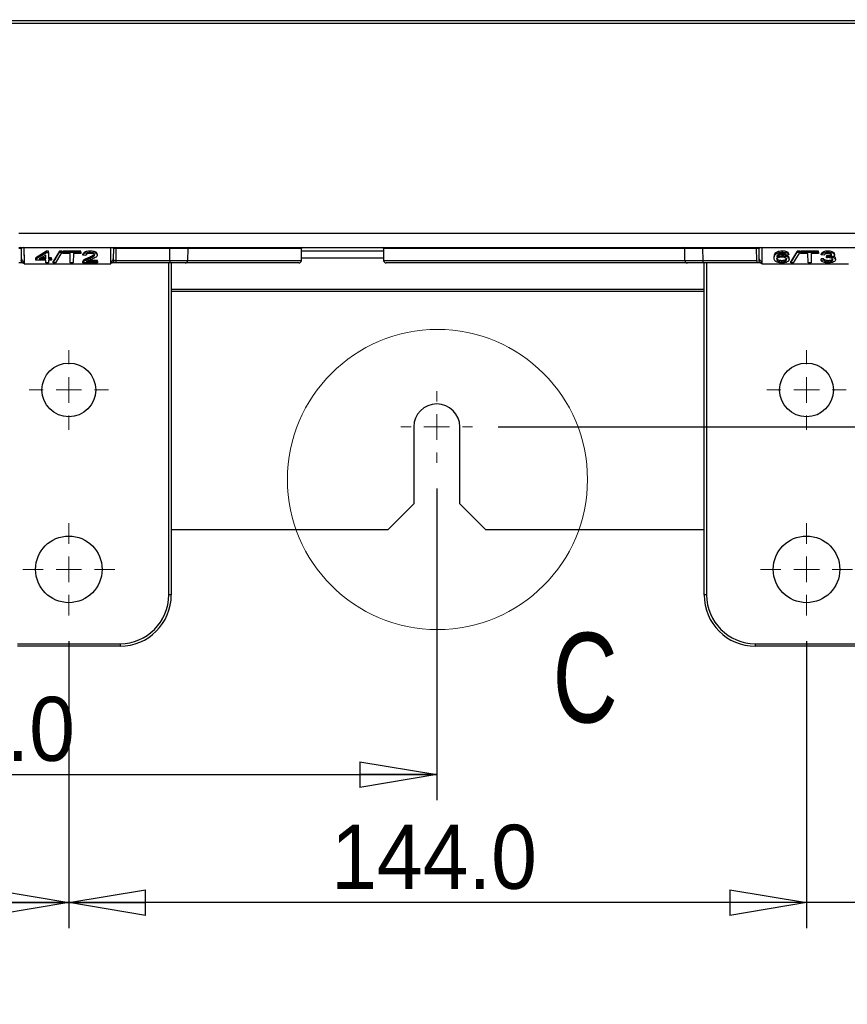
# Paper-space layout 'Sheet1' of a CAD drawing. Header units: millimetres. Extents: x 0 to 420, y 0 to 297.
# Tile 38 of 130: x 90 to 123, y 122 to 160. Entities that reach past the tile are written whole.
import ezdxf

# ---------------------------------------------------------------- set-up
doc = ezdxf.new("R2010")
doc.units = ezdxf.units.MM
doc.layers.add('SLD-0', color=179, linetype='Continuous')
doc.styles.add('SLDTEXTSTYLE1', font='TXT', dxfattribs={"width": 0.75})
doc.styles.add('SLDTEXTSTYLE3', font='TXT', dxfattribs={"width": 0.96})
doc.dimstyles.new('SLDDIMSTYLE0', dxfattribs={"dimtxt": 2.5, "dimasz": 3.302, "dimexe": 0, "dimexo": 0.0625, "dimtad": 1, "dimdec": 1, "dimlfac": 5, "dimrnd": 1e-09, "dimzin": 12, "dimdsep": 46, "dimtxsty": 'SLDTEXTSTYLE1', "dimblk1": 'NONE', "dimblk2": 'NONE', "dimsah": 1, "dimcen": 0.09, "dimadec": 0, "dimazin": 3, "dimtfac": 1, "dimtofl": 0, "dimtmove": 0, "dimatfit": 3, "dimldrblk": 'NONE', "dimfxl": 0, "dimfrac": 2, "dimtolj": 1, "dimtzin": 12, "dimarcsym": 0})
doc.dimstyles.new('SLDDIMSTYLE1', dxfattribs={"dimtxt": 2.5, "dimasz": 3.302, "dimexe": 0, "dimexo": 0.0625, "dimtad": 1, "dimdec": 1, "dimlfac": 5, "dimrnd": 1e-09, "dimzin": 4, "dimdsep": 46, "dimtxsty": 'SLDTEXTSTYLE1', "dimblk1": 'NONE', "dimblk2": 'NONE', "dimsah": 1, "dimcen": 0.09, "dimadec": 0, "dimazin": 1, "dimtfac": 1, "dimtofl": 0, "dimtmove": 0, "dimatfit": 3, "dimldrblk": 'NONE', "dimfxl": 0, "dimfrac": 2, "dimtolj": 1, "dimtzin": 12, "dimarcsym": 0})
doc.dimstyles.new('SLDDIMSTYLE3', dxfattribs={"dimtxt": 2.5, "dimasz": 3.302, "dimexe": 0, "dimexo": 0.0625, "dimtad": 1, "dimdec": 1, "dimlfac": 5, "dimrnd": 1e-09, "dimzin": 4, "dimdsep": 46, "dimtxsty": 'SLDTEXTSTYLE1', "dimblk1": 'NONE', "dimblk2": 'NONE', "dimsah": 1, "dimcen": 0, "dimadec": 0, "dimazin": 1, "dimtfac": 1, "dimtmove": 0, "dimatfit": 3, "dimldrblk": 'NONE', "dimfxl": 0, "dimfrac": 2, "dimtolj": 1, "dimtzin": 12, "dimarcsym": 0})
doc.dimstyles.new('SLDDIMSTYLE4', dxfattribs={"dimtxt": 2.5, "dimasz": 3.302, "dimexe": 0, "dimexo": 0.0625, "dimtad": 1, "dimdec": 1, "dimlfac": 5, "dimrnd": 1e-09, "dimzin": 12, "dimdsep": 46, "dimtxsty": 'SLDTEXTSTYLE1', "dimblk1": 'NONE', "dimblk2": 'NONE', "dimsah": 1, "dimcen": 0, "dimadec": 0, "dimazin": 3, "dimtfac": 1, "dimtmove": 0, "dimatfit": 3, "dimldrblk": 'NONE', "dimfxl": 0, "dimfrac": 2, "dimtolj": 1, "dimtzin": 12, "dimarcsym": 0})

# ---------------------------------------------------------------- blocks, each defined once
blk = doc.blocks.new('SW_CENTERMARKSYMBOL_5')
at = {"layer": 'SLD-0', "color": 179, "linetype": 'Continuous', "lineweight": 18}
for p, q in [((0, 5), (0, 9)), ((0, 0), (0, 2.5)), ((-5, 0), (-9, 0)), ((0, 0), (-2.5, 0)), ((0, 0), (0, -2.5)), ((0, 0), (2.5, 0)), ((5, 0), (9, 0)), ((0, -5), (0, -9))]:
    blk.add_line(p, q, dxfattribs=at)
blk = doc.blocks.new('SW_CENTERMARKSYMBOL_4')
at = {"layer": 'SLD-0', "color": 179, "linetype": 'Continuous', "lineweight": 18}
for p, q in [((0, 5), (0, 7.75)), ((0, 0), (0, 2.5)), ((-5, 0), (-7.75, 0)), ((0, 0), (-2.5, 0)), ((0, 0), (0, -2.5)), ((0, 0), (2.5, 0)), ((5, 0), (7.75, 0)), ((0, -5), (0, -7.75))]:
    blk.add_line(p, q, dxfattribs=at)
blk = doc.blocks.new('SW_CENTERMARKSYMBOL_2')
at = {"layer": 'SLD-0', "color": 179, "linetype": 'Continuous', "lineweight": 18}
for p, q in [((0, 5), (0, 7.75)), ((0, 0), (0, 2.5)), ((-5, 0), (-7.75, 0)), ((0, 0), (-2.5, 0)), ((0, 0), (0, -2.5)), ((0, 0), (2.5, 0)), ((5, 0), (7.75, 0)), ((0, -5), (0, -7.75))]:
    blk.add_line(p, q, dxfattribs=at)
blk = doc.blocks.new('SW_CENTERMARKSYMBOL_7')
at = {"layer": 'SLD-0', "color": 179, "linetype": 'Continuous', "lineweight": 18}
for p, q in [((0, 5), (0, 7)), ((0, 0), (0, 2.5)), ((-5, 0), (-7, 0)), ((0, 0), (-2.5, 0)), ((0, 0), (0, -2.5)), ((0, 0), (2.5, 0)), ((5, 0), (7, 0)), ((0, -5), (0, -7))]:
    blk.add_line(p, q, dxfattribs=at)
blk = doc.blocks.new('SW_CENTERMARKSYMBOL_3')
at = {"layer": 'SLD-0', "color": 179, "linetype": 'Continuous', "lineweight": 18}
for p, q in [((0, 5), (0, 9)), ((0, 0), (0, 2.5)), ((-5, 0), (-9, 0)), ((0, 0), (-2.5, 0)), ((0, 0), (0, -2.5)), ((0, 0), (2.5, 0)), ((5, 0), (9, 0)), ((0, -5), (0, -9))]:
    blk.add_line(p, q, dxfattribs=at)
blk = doc.blocks.new('_D_8')
at = {"layer": 'SLD-0', "color": 179}
for p, q in [((119.754, 261.466), (144.391, 261.466)), ((142.891, 258.466), (143.391, 261.466)), ((143.391, 261.466), (143.891, 258.466)), ((143.391, 261.466), (143.391, 258.466)), ((143.391, 261.466), (143.391, 144.575)), ((142.891, 258.466), (143.891, 258.466)), ((143.391, 144.575), (142.891, 147.575)), ((143.891, 147.575), (142.891, 147.575)), ((143.891, 147.575), (143.391, 144.575)), ((143.391, 144.575), (143.391, 147.575)), ((109.054, 144.575), (144.391, 144.575))]:
    blk.add_line(p, q, dxfattribs=at)
at = {"layer": 'SLD-0', "color": 179, "insert": (140.355, 198.864), "char_height": 2.5, "attachment_point": 1, "rotation": 90, "style": 'SLDTEXTSTYLE3'}
blk.add_mtext('584.5', dxfattribs=at)
blk = doc.blocks.new('_None')
blk = doc.blocks.new('_D_9')
at = {"layer": 'SLD-0', "color": 179}
for p, q in [((63.489, 136.22), (63.489, 125.02)), ((92.289, 136.22), (92.289, 125.02)), ((63.489, 126.02), (66.489, 126.52)), ((66.489, 125.52), (66.489, 126.52)), ((89.289, 126.52), (92.289, 126.02)), ((89.289, 126.52), (89.289, 125.52)), ((66.489, 125.52), (63.489, 126.02)), ((63.489, 126.02), (66.489, 126.02)), ((63.489, 126.02), (92.289, 126.02)), ((92.289, 126.02), (89.289, 125.52)), ((92.289, 126.02), (89.289, 126.02))]:
    blk.add_line(p, q, dxfattribs=at)
at = {"layer": 'SLD-0', "color": 179, "insert": (73.732, 129.055), "char_height": 2.5, "attachment_point": 1, "style": 'SLDTEXTSTYLE3'}
blk.add_mtext('144.0', dxfattribs=at)
blk = doc.blocks.new('_D_10')
at = {"layer": 'SLD-0', "color": 179}
for p, q in [((92.289, 136.22), (92.289, 125.02)), ((121.089, 136.22), (121.089, 125.02)), ((92.289, 126.02), (95.289, 126.52)), ((95.289, 125.52), (95.289, 126.52)), ((118.089, 126.52), (121.089, 126.02)), ((118.089, 126.52), (118.089, 125.52)), ((95.289, 125.52), (92.289, 126.02)), ((92.289, 126.02), (95.289, 126.02)), ((121.089, 126.02), (92.289, 126.02)), ((121.089, 126.02), (118.089, 125.52)), ((121.089, 126.02), (118.089, 126.02))]:
    blk.add_line(p, q, dxfattribs=at)
at = {"layer": 'SLD-0', "color": 179, "insert": (102.532, 129.055), "char_height": 2.5, "attachment_point": 1, "style": 'SLDTEXTSTYLE3'}
blk.add_mtext('144.0', dxfattribs=at)
blk = doc.blocks.new('_D_11')
at = {"layer": 'SLD-0', "color": 179}
for p, q in [((70.654, 142.175), (70.654, 130.012)), ((106.654, 142.175), (106.654, 130.012)), ((70.654, 131.012), (73.654, 131.512)), ((73.654, 130.512), (73.654, 131.512)), ((103.654, 131.512), (106.654, 131.012)), ((103.654, 131.512), (103.654, 130.512)), ((73.654, 130.512), (70.654, 131.012)), ((70.654, 131.012), (73.654, 131.012)), ((70.654, 131.012), (106.654, 131.012)), ((106.654, 131.012), (103.654, 130.512)), ((106.654, 131.012), (103.654, 131.012))]:
    blk.add_line(p, q, dxfattribs=at)
at = {"layer": 'SLD-0', "color": 179, "insert": (84.497, 134.047), "char_height": 2.5, "attachment_point": 1, "style": 'SLDTEXTSTYLE3'}
blk.add_mtext('180.0', dxfattribs=at)
blk = doc.blocks.new('_D_12')
at = {"layer": 'SLD-0', "color": 179}
for p, q in [((132.094, 141.575), (132.094, 125.02)), ((121.089, 136.22), (121.089, 125.02)), ((118.089, 126.52), (121.089, 126.02)), ((118.089, 126.52), (118.089, 125.52)), ((132.094, 126.02), (135.094, 126.52)), ((135.094, 125.52), (135.094, 126.52)), ((121.089, 126.02), (115.089, 126.02)), ((121.089, 126.02), (118.089, 125.52)), ((121.089, 126.02), (118.089, 126.02)), ((132.094, 126.02), (121.089, 126.02)), ((135.094, 125.52), (132.094, 126.02)), ((132.094, 126.02), (135.094, 126.02)), ((132.094, 126.02), (138.094, 126.02))]:
    blk.add_line(p, q, dxfattribs=at)
at = {"layer": 'SLD-0', "color": 179, "insert": (123.358, 129.055), "char_height": 2.5, "attachment_point": 1, "style": 'SLDTEXTSTYLE3'}
blk.add_mtext('55.0', dxfattribs=at)
blk = doc.blocks.new('_D_22')
at = {"layer": 'SLD-0', "color": 179}
for p, q in [((177.639, 244.196), (170.681, 237.013)), ((170.681, 237.013), (163.266, 229.357)), ((168.235, 235.206), (170.681, 237.013)), ((170.681, 237.013), (168.594, 234.858)), ((170.681, 237.013), (168.953, 234.51)), ((168.235, 235.206), (168.953, 234.51)), ((163.266, 229.357), (151.443, 229.357))]:
    blk.add_line(p, q, dxfattribs=at)
at = {"layer": 'SLD-0', "color": 179, "char_height": 2.5, "attachment_point": 1, "style": 'SLDTEXTSTYLE3'}
for s, insert in [('%%c', (150.193, 232.392)), ('20.0', (155.213, 232.43))]:
    blk.add_mtext(s, dxfattribs=dict(at, insert=insert))
blk = doc.blocks.new('_D_23')
at = {"layer": 'SLD-0', "color": 179}
for p, q in [((163.999, 261.493), (154.023, 261.493)), ((172.8, 249.896), (163.999, 261.493)), ((171.384, 252.588), (170.588, 251.984)), ((171.384, 252.588), (172.8, 249.896)), ((172.8, 249.896), (170.986, 252.286)), ((172.8, 249.896), (170.588, 251.984)), ((175.52, 246.312), (172.8, 249.896))]:
    blk.add_line(p, q, dxfattribs=at)
at = {"layer": 'SLD-0', "color": 179, "char_height": 2.5, "attachment_point": 1, "style": 'SLDTEXTSTYLE3'}
for s, insert in [('%%c', (152.773, 264.528)), ('9.0', (157.794, 264.566))]:
    blk.add_mtext(s, dxfattribs=dict(at, insert=insert))
blk = doc.blocks.new('_D_24')
at = {"layer": 'SLD-0', "color": 179}
for p, q in [((241.453, 256.697), (250.709, 264.131)), ((250.709, 264.131), (262.532, 264.131)), ((241.453, 256.697), (243.478, 258.965)), ((244.105, 258.186), (243.478, 258.965)), ((241.453, 256.697), (243.792, 258.576)), ((244.105, 258.186), (241.453, 256.697)), ((236.385, 252.627), (241.453, 256.697))]:
    blk.add_line(p, q, dxfattribs=at)
at = {"layer": 'SLD-0', "color": 179, "char_height": 2.5, "attachment_point": 1, "style": 'SLDTEXTSTYLE3'}
for s, insert in [('%%c', (251.047, 267.167)), ('13.0', (256.067, 267.205))]:
    blk.add_mtext(s, dxfattribs=dict(at, insert=insert))
blk = doc.blocks.new('_D_25')
at = {"layer": 'SLD-0', "color": 179}
for p, q in [((240.691, 239.098), (237.146, 235.226)), ((237.146, 235.226), (227.951, 225.18)), ((234.752, 233.35), (237.146, 235.226)), ((237.146, 235.226), (235.121, 233.013)), ((237.146, 235.226), (235.489, 232.675)), ((234.752, 233.35), (235.489, 232.675)), ((227.951, 225.18), (216.128, 225.18))]:
    blk.add_line(p, q, dxfattribs=at)
at = {"layer": 'SLD-0', "color": 179, "char_height": 2.5, "attachment_point": 1, "style": 'SLDTEXTSTYLE3'}
for s, insert in [('%%c', (214.878, 228.215)), ('10.5', (219.898, 228.254))]:
    blk.add_mtext(s, dxfattribs=dict(at, insert=insert))
blk = doc.blocks.new('_D_28')
at = {"layer": 'SLD-0', "color": 179}
for p, q in [((173.264, 174.39), (183.569, 183.365)), ((183.569, 183.365), (193.545, 183.365)), ((173.264, 174.39), (175.198, 176.738)), ((175.855, 175.984), (175.198, 176.738)), ((173.264, 174.39), (175.526, 176.361)), ((175.855, 175.984), (173.264, 174.39)), ((169.87, 171.435), (173.264, 174.39))]:
    blk.add_line(p, q, dxfattribs=at)
at = {"layer": 'SLD-0', "color": 179, "char_height": 2.5, "attachment_point": 1, "style": 'SLDTEXTSTYLE3'}
for s, insert in [('%%c', (183.906, 186.4)), ('9.0', (188.927, 186.438))]:
    blk.add_mtext(s, dxfattribs=dict(at, insert=insert))
blk = doc.blocks.new('_D_30')
at = {"layer": 'SLD-0', "color": 179}
for p, q in [((230.033, 164.087), (234.374, 159.249)), ((236.006, 156.682), (234.374, 159.249)), ((234.374, 159.249), (236.75, 157.35)), ((234.374, 159.249), (236.378, 157.016)), ((234.374, 159.249), (244.668, 147.778)), ((236.006, 156.682), (236.75, 157.35)), ((244.668, 147.778), (256.491, 147.778))]:
    blk.add_line(p, q, dxfattribs=at)
at = {"layer": 'SLD-0', "color": 179, "char_height": 2.5, "attachment_point": 1, "style": 'SLDTEXTSTYLE3'}
for s, insert in [('%%c', (245.006, 150.813)), ('13.0', (250.026, 150.851))]:
    blk.add_mtext(s, dxfattribs=dict(at, insert=insert))
blk = doc.blocks.new('_D_31')
at = {"layer": 'SLD-0', "color": 179}
for p, q in [((224.118, 191.46), (212.295, 191.46)), ((230.761, 181.361), (224.118, 191.46)), ((229.53, 184.142), (228.695, 183.593)), ((229.53, 184.142), (230.761, 181.361)), ((230.761, 181.361), (229.113, 183.868)), ((230.761, 181.361), (228.695, 183.593)), ((233.646, 176.975), (230.761, 181.361))]:
    blk.add_line(p, q, dxfattribs=at)
at = {"layer": 'SLD-0', "color": 179, "char_height": 2.5, "attachment_point": 1, "style": 'SLDTEXTSTYLE3'}
for s, insert in [('%%c', (211.045, 194.495)), ('10.5', (216.066, 194.534))]:
    blk.add_mtext(s, dxfattribs=dict(at, insert=insert))

psp = doc.layouts.new('Sheet1')

# ---------------------------------------------------------------- linework, layer by layer
at = {"layer": 'SLD-0', "color": 179, "linetype": 'Continuous', "lineweight": 25}
for p, q in [((132.442, 160.419), (89.868, 160.419)), ((89.95, 160.335), (132.646, 160.335)), ((90.344, 152.135), (132.646, 152.135)), ((90.344, 151.575), (132.646, 151.575)), ((90.442, 151.131), (90.439, 151.535)), ((90.509, 151.575), (90.538, 151.575)), ((90.538, 151.575), (90.538, 151.571)), ((90.538, 151.575), (90.538, 151.575)), ((90.538, 151.575), (90.543, 150.939)), ((90.538, 151.571), (90.542, 151.041)), ((91.421, 151.431), (90.997, 151.176)), ((90.997, 151.132), (91.421, 151.386)), ((91.5, 151.431), (91.421, 151.431)), ((91.421, 151.386), (91.421, 151.431)), ((91.421, 151.386), (91.499, 151.386)), ((91.499, 151.386), (91.497, 151.131)), ((91.499, 151.386), (91.5, 151.431)), ((91.929, 151.436), (91.68, 151.025)), ((91.681, 150.981), (91.929, 151.392)), ((92.021, 151.392), (91.765, 150.981)), ((92.022, 151.436), (91.929, 151.436)), ((91.929, 151.392), (91.929, 151.436)), ((91.929, 151.392), (92.021, 151.392)), ((92.021, 151.392), (92.022, 151.436)), ((92.757, 151.436), (92.056, 151.436)), ((92.056, 151.392), (92.056, 151.436)), ((92.056, 151.392), (92.757, 151.392)), ((92.057, 151.346), (92.056, 151.392)), ((92.757, 151.392), (92.757, 151.436)), ((92.757, 151.392), (92.757, 151.346)), ((93.128, 151.392), (93.128, 151.436)), ((93.924, 150.939), (93.929, 151.575)), ((93.925, 151.041), (93.93, 151.571)), ((93.93, 151.571), (93.93, 151.575)), ((93.93, 151.575), (93.93, 151.575)), ((93.93, 151.575), (93.959, 151.575)), ((94.028, 151.535), (94.025, 151.131)), ((94.128, 151.535), (94.124, 151.074)), ((94.128, 151.575), (94.128, 151.535)), ((96.233, 151.535), (94.128, 151.535)), ((96.229, 151.074), (96.233, 151.535)), ((96.233, 151.575), (96.233, 151.535)), ((96.933, 151.535), (96.929, 151.074)), ((101.369, 151.074), (101.373, 151.535)), ((104.574, 151.535), (104.578, 151.074)), ((116.338, 151.074), (116.334, 151.535)), ((117.034, 151.575), (117.034, 151.535)), ((119.139, 151.535), (117.034, 151.535)), ((117.034, 151.535), (117.038, 151.074)), ((119.139, 151.575), (119.139, 151.535)), ((119.143, 151.074), (119.139, 151.535)), ((119.242, 151.131), (119.239, 151.535)), ((119.309, 151.575), (119.338, 151.575)), ((119.338, 151.575), (119.338, 151.571)), ((119.338, 151.575), (119.338, 151.575)), ((119.338, 151.575), (119.343, 150.939)), ((119.338, 151.571), (119.342, 151.041)), ((119.916, 151.345), (119.916, 151.389)), ((120.145, 151.392), (120.145, 151.436)), ((120.729, 151.436), (120.48, 151.025)), ((120.481, 150.981), (120.729, 151.392)), ((120.821, 151.392), (120.565, 150.981)), ((120.822, 151.436), (120.729, 151.436)), ((120.729, 151.392), (120.729, 151.436)), ((120.729, 151.392), (120.821, 151.392)), ((120.821, 151.392), (120.822, 151.436)), ((121.557, 151.436), (120.856, 151.436)), ((120.856, 151.392), (120.856, 151.436)), ((120.856, 151.392), (121.557, 151.392)), ((120.857, 151.346), (120.856, 151.392)), ((121.557, 151.392), (121.557, 151.436)), ((121.557, 151.392), (121.557, 151.346)), ((121.926, 151.392), (121.926, 151.436)), ((90.542, 151.041), (90.543, 150.975)), ((90.997, 151.132), (90.997, 151.176)), ((90.997, 151.081), (90.997, 151.132)), ((91.39, 151.081), (90.997, 151.081)), ((91.388, 151.285), (91.128, 151.131)), ((91.128, 151.131), (91.389, 151.131)), ((91.389, 151.175), (91.202, 151.175)), ((91.389, 151.131), (91.388, 151.285)), ((91.391, 150.981), (91.39, 151.081)), ((91.496, 150.981), (91.391, 150.981)), ((91.497, 151.081), (91.496, 150.981)), ((91.613, 151.175), (91.497, 151.175)), ((91.497, 151.131), (91.612, 151.131)), ((91.612, 151.081), (91.497, 151.081)), ((91.612, 151.131), (91.613, 151.175)), ((91.612, 151.131), (91.612, 151.081)), ((91.681, 150.981), (91.68, 151.025)), ((91.765, 150.981), (91.681, 150.981)), ((92.345, 151.346), (92.057, 151.346)), ((92.348, 150.981), (92.345, 151.346)), ((92.465, 150.981), (92.348, 150.981)), ((92.468, 151.346), (92.465, 150.981)), ((92.757, 151.346), (92.468, 151.346)), ((92.833, 150.981), (92.833, 151.025)), ((93.411, 150.981), (92.833, 150.981)), ((92.842, 151.277), (92.842, 151.321)), ((92.952, 151.272), (92.842, 151.277)), ((92.844, 151.015), (92.844, 151.059)), ((92.967, 151.03), (93.411, 151.03)), ((93.05, 151.132), (93.05, 151.176)), ((93.412, 151.074), (93.058, 151.074)), ((93.402, 151.278), (93.402, 151.322)), ((93.411, 151.03), (93.412, 151.074)), ((93.411, 151.03), (93.411, 150.981)), ((93.924, 150.975), (93.925, 151.041)), ((94.124, 151.074), (94.124, 150.975)), ((94.124, 151.074), (96.229, 151.074)), ((96.229, 151.074), (96.229, 150.975)), ((117.038, 151.074), (119.143, 151.074)), ((117.038, 151.074), (117.038, 150.975)), ((119.143, 151.074), (119.143, 150.975)), ((119.342, 151.041), (119.343, 150.975)), ((119.82, 151.172), (119.819, 151.216)), ((120.123, 151.019), (120.123, 151.063)), ((120.15, 151.248), (120.15, 151.292)), ((120.402, 151.287), (120.291, 151.282)), ((120.402, 151.287), (120.402, 151.331)), ((120.412, 151.115), (120.413, 151.159)), ((120.481, 150.981), (120.48, 151.025)), ((120.565, 150.981), (120.481, 150.981)), ((121.145, 151.346), (120.857, 151.346)), ((121.148, 150.981), (121.145, 151.346)), ((121.265, 150.981), (121.148, 150.981)), ((121.268, 151.346), (121.265, 150.981)), ((121.557, 151.346), (121.268, 151.346)), ((121.763, 151.138), (121.655, 151.133)), ((121.656, 151.088), (121.655, 151.133)), ((121.656, 151.088), (121.763, 151.093)), ((121.665, 151.287), (121.665, 151.331)), ((121.776, 151.282), (121.665, 151.287)), ((121.763, 151.093), (121.763, 151.138)), ((121.883, 151.265), (121.873, 151.221)), ((121.873, 151.177), (121.884, 151.221)), ((121.873, 151.177), (121.873, 151.221)), ((121.884, 151.221), (121.883, 151.265)), ((121.897, 151.221), (121.897, 151.265)), ((121.935, 151.019), (121.935, 151.063)), ((122.069, 151.286), (122.068, 151.33)), ((122.179, 151.287), (122.179, 151.331)), ((122.224, 151.103), (122.224, 151.147)), ((90.515, 150.975), (90.343, 150.975)), ((90.543, 150.975), (90.515, 150.975)), ((90.543, 150.939), (90.543, 150.975)), ((90.543, 150.939), (93.924, 150.939)), ((93.924, 150.939), (93.924, 150.975)), ((93.952, 150.975), (93.924, 150.975)), ((94.124, 150.975), (93.952, 150.975)), ((96.229, 150.975), (94.124, 150.975)), ((96.829, 150.975), (96.229, 150.975)), ((96.289, 150.975), (96.289, 138.02)), ((101.269, 150.975), (96.84, 150.975)), ((116.438, 150.975), (104.678, 150.975)), ((117.038, 150.975), (116.438, 150.975)), ((119.143, 150.975), (117.038, 150.975)), ((117.089, 138.02), (117.089, 150.975)), ((119.315, 150.975), (119.143, 150.975)), ((119.343, 150.975), (119.315, 150.975)), ((119.343, 150.939), (119.343, 150.975)), ((119.343, 150.939), (122.724, 150.939)), ((105.754, 144.575), (105.754, 141.575)), ((107.554, 141.575), (107.554, 144.575)), ((105.754, 141.575), (104.754, 140.575)), ((108.554, 140.575), (107.554, 141.575)), ((96.289, 140.575), (104.754, 140.575)), ((108.554, 140.575), (117.089, 140.575)), ((96.289, 138.02), (96.189, 138.02)), ((117.189, 138.02), (117.089, 138.02)), ((90.289, 136.12), (94.289, 136.12)), ((94.289, 136.02), (90.289, 136.02)), ((94.289, 136.12), (94.289, 136.02)), ((119.089, 136.12), (123.089, 136.12)), ((119.089, 136.12), (119.089, 136.02)), ((123.089, 136.02), (119.089, 136.02))]:
    psp.add_line(p, q, dxfattribs=at)
at = {"layer": 'SLD-0', "color": 8, "linetype": 'Continuous', "lineweight": 25}
for p, q in [((101.373, 151.535), (96.933, 151.535)), ((101.372, 151.451), (104.575, 151.451)), ((116.334, 151.535), (104.574, 151.535)), ((96.929, 151.074), (101.369, 151.074)), ((101.37, 151.171), (104.577, 151.171)), ((104.578, 151.074), (116.338, 151.074)), ((96.189, 138.02), (96.189, 150.975)), ((117.189, 150.975), (117.189, 138.02)), ((96.289, 149.952), (117.089, 149.952)), ((96.289, 149.872), (117.089, 149.872))]:
    psp.add_line(p, q, dxfattribs=at)
at = {"layer": 'SLD-0', "color": 179, "linetype": 'Continuous', "lineweight": 18}
psp.add_circle((106.681, 142.525), 5.856, dxfattribs=at)
at = {"layer": 'SLD-0', "color": 179, "linetype": 'Continuous', "lineweight": 25}
for centre, radius in [((92.289, 146.02), 1.05), ((121.089, 146.02), 1.05), ((92.289, 139.02), 1.3), ((121.089, 139.02), 1.3)]:
    psp.add_circle(centre, radius, dxfattribs=at)
for centre, radius, start, end in [((90.399, 151.535), 0.04, 0.5, 90), ((94.068, 151.535), 0.04, 90, 179.5), ((96.583, -197.61), 349.145, 89.94257, 90.05743), ((96.973, 151.535), 0.04, 90, 179.5), ((101.413, 151.535), 0.04, 90, 179.5), ((104.534, 151.535), 0.04, 0.5, 90), ((116.294, 151.535), 0.04, 0.5, 90), ((119.199, 151.535), 0.04, 0.5, 90), ((90.538, 151.136), 0.0957, 183.3439, 272.687), ((93.929, 151.136), 0.0957, 267.313, 356.6561), ((96.829, 151.075), 0.1, 270, 359.5), ((101.269, 151.075), 0.1, 270, 359.5005), ((104.678, 151.075), 0.1, 180.4995, 270), ((116.438, 151.075), 0.1, 180.5, 270.0007), ((119.338, 151.136), 0.0957, 183.3439, 272.6868), ((106.654, 144.575), 0.9, 0.0001, 180), ((94.289, 138.02), 1.9, 270, 0), ((94.289, 138.02), 2, 270, 0), ((119.089, 138.02), 2, 180, 270), ((119.089, 138.02), 1.9, 180, 270)]:
    psp.add_arc(centre, radius, start, end, dxfattribs=at)
for centre, major_axis, ratio, start_param, end_param in [((90.339, 151.535), (0.1, 0), 0.00349, 0.000018, 1.570739), ((90.539, 151.535), (0.1, -0.001), 0.363377, 1.58384, 3.146708), ((93.928, 151.535), (0.1, 0.001), 0.363377, 6.27807, 7.840937), ((94.128, 151.535), (0.1, 0), 0.00349, 1.570854, 3.141574), ((117.034, 151.535), (0.7, 0), 0.000499, 1.570877, 3.141597), ((119.139, 151.535), (0.1, 0), 0.00349, 0.000018, 1.570738), ((119.339, 151.535), (0.1, -0.001), 0.363377, 1.583845, 3.146708), ((90.342, 151.132), (0.0994, -0.0121), 0.929702, 5.743725, 6.404474), ((90.342, 151.041), (0.2, 0), 0.461511, 5.544666, 6.288321), ((94.125, 151.041), (0.2, 0), 0.461511, 3.136457, 3.880118), ((94.125, 151.132), (0.0994, 0.0121), 0.929702, 3.020304, 3.681061), ((94.124, 151.075), (0.1, 0.001), 0.008724, 3.802196, 4.712161), ((96.229, 151.075), (0.7, -0.001), 0.001247, 4.712456, 6.283176), ((117.038, 151.075), (0.7, 0.001), 0.001247, 3.141602, 4.712322), ((119.142, 151.132), (0.0994, -0.0121), 0.929702, 5.743726, 6.404474), ((119.142, 151.041), (0.2, 0), 0.461511, 5.544659, 6.288321)]:
    psp.add_ellipse(centre, major_axis=major_axis, ratio=ratio, start_param=start_param, end_param=end_param, dxfattribs=at)
for points, knots in [([(90.509, 151.575), (90.515, 151.574), (90.525, 151.574), (90.534, 151.572), (90.537, 151.571), (90.538, 151.571)], [0, 0, 0, 0, 0.663853, 0.970691, 1, 1, 1, 1]), ([(93.128, 151.436), (93.085, 151.434), (93.015, 151.432), (92.93, 151.41), (92.874, 151.38), (92.849, 151.348), (92.843, 151.327), (92.842, 151.321)], [0, 0, 0, 0, 0.286183, 0.470164, 0.654298, 0.895667, 1, 1, 1, 1]), ([(92.842, 151.277), (92.851, 151.298), (92.863, 151.33), (92.929, 151.365), (92.999, 151.384), (93.068, 151.391), (93.111, 151.391), (93.128, 151.392)], [0, 0, 0, 0, 0.340849, 0.523112, 0.705496, 0.888214, 1, 1, 1, 1]), ([(93.402, 151.322), (93.4, 151.336), (93.396, 151.362), (93.351, 151.396), (93.287, 151.421), (93.208, 151.434), (93.154, 151.435), (93.128, 151.436)], [0, 0, 0, 0, 0.222565, 0.424453, 0.626179, 0.820102, 1, 1, 1, 1]), ([(93.128, 151.392), (93.168, 151.39), (93.235, 151.388), (93.316, 151.367), (93.37, 151.339), (93.399, 151.308), (93.401, 151.287), (93.402, 151.278)], [0, 0, 0, 0, 0.272937, 0.461392, 0.649424, 0.851728, 1, 1, 1, 1]), ([(93.93, 151.571), (93.93, 151.571), (93.933, 151.572), (93.942, 151.574), (93.952, 151.575), (93.959, 151.575)], [0, 0, 0, 0, 0.029298, 0.373692, 1, 1, 1, 1]), ([(119.309, 151.575), (119.315, 151.574), (119.325, 151.574), (119.334, 151.572), (119.337, 151.571), (119.338, 151.571)], [0, 0, 0, 0, 0.663881, 0.970691, 1, 1, 1, 1]), ([(119.916, 151.389), (119.894, 151.373), (119.852, 151.343), (119.824, 151.283), (119.821, 151.241), (119.819, 151.216)], [0, 0, 0, 0, 0.30225, 0.585914, 1, 1, 1, 1]), ([(120.145, 151.436), (120.104, 151.434), (120.034, 151.431), (119.958, 151.41), (119.927, 151.395), (119.916, 151.389)], [0, 0, 0, 0, 0.455326, 0.790155, 1, 1, 1, 1]), ([(119.916, 151.345), (119.944, 151.357), (119.996, 151.38), (120.084, 151.391), (120.132, 151.392), (120.145, 151.392)], [0, 0, 0, 0, 0.457201, 0.847984, 1, 1, 1, 1]), ([(120.402, 151.331), (120.394, 151.349), (120.38, 151.378), (120.319, 151.411), (120.251, 151.43), (120.19, 151.435), (120.155, 151.436), (120.145, 151.436)], [0, 0, 0, 0, 0.324901, 0.529418, 0.73476, 0.926331, 1, 1, 1, 1]), ([(120.145, 151.392), (120.18, 151.39), (120.242, 151.388), (120.316, 151.368), (120.366, 151.342), (120.392, 151.314), (120.399, 151.295), (120.402, 151.287)], [0, 0, 0, 0, 0.266382, 0.460336, 0.653858, 0.865267, 1, 1, 1, 1]), ([(121.926, 151.436), (121.895, 151.435), (121.833, 151.433), (121.757, 151.413), (121.698, 151.381), (121.674, 151.353), (121.666, 151.334), (121.665, 151.331)], [0, 0, 0, 0, 0.230261, 0.462812, 0.659699, 0.943401, 1, 1, 1, 1]), ([(121.665, 151.287), (121.677, 151.306), (121.694, 151.337), (121.762, 151.37), (121.833, 151.387), (121.891, 151.391), (121.921, 151.392), (121.926, 151.392)], [0, 0, 0, 0, 0.352283, 0.560466, 0.769431, 0.965794, 1, 1, 1, 1]), ([(122.179, 151.331), (122.177, 151.344), (122.171, 151.369), (122.124, 151.402), (122.054, 151.424), (121.986, 151.435), (121.942, 151.436), (121.926, 151.436)], [0, 0, 0, 0, 0.220488, 0.461176, 0.671149, 0.87354, 1, 1, 1, 1]), ([(121.926, 151.392), (121.955, 151.391), (122.018, 151.388), (122.1, 151.368), (122.154, 151.338), (122.177, 151.31), (122.178, 151.293), (122.179, 151.287)], [0, 0, 0, 0, 0.220677, 0.476371, 0.694005, 0.887753, 1, 1, 1, 1]), ([(90.422, 151.074), (90.422, 151.073), (90.423, 151.063), (90.428, 151.042), (90.442, 151.013), (90.464, 150.99), (90.481, 150.982), (90.49, 150.978)], [0, 0, 0, 0, 0.0092674, 0.2372872, 0.4922916, 0.7461258, 1, 1, 1, 1]), ([(90.49, 150.978), (90.494, 150.977), (90.502, 150.975), (90.511, 150.975), (90.515, 150.975)], [0, 0, 0, 0, 0.511975, 1, 1, 1, 1]), ([(92.844, 151.059), (92.841, 151.053), (92.835, 151.044), (92.833, 151.033), (92.833, 151.027), (92.833, 151.025)], [0, 0, 0, 0, 0.524854, 0.793583, 1, 1, 1, 1]), ([(92.833, 150.981), (92.833, 150.986), (92.834, 150.995), (92.838, 151.006), (92.842, 151.012), (92.844, 151.015)], [0, 0, 0, 0, 0.459571, 0.729338, 1, 1, 1, 1]), ([(93.05, 151.176), (93.008, 151.16), (92.944, 151.136), (92.876, 151.095), (92.855, 151.071), (92.844, 151.059)], [0, 0, 0, 0, 0.4802264, 0.7356648, 1, 1, 1, 1]), ([(92.844, 151.015), (92.865, 151.035), (92.899, 151.068), (92.978, 151.105), (93.026, 151.123), (93.05, 151.132)], [0, 0, 0, 0, 0.44911, 0.725746, 1, 1, 1, 1]), ([(93.125, 151.346), (93.104, 151.345), (93.065, 151.344), (93.015, 151.333), (92.979, 151.317), (92.957, 151.296), (92.954, 151.28), (92.952, 151.272)], [0, 0, 0, 0, 0.227285, 0.414682, 0.602401, 0.783937, 1, 1, 1, 1]), ([(93.152, 151.11), (93.134, 151.103), (93.099, 151.089), (93.031, 151.065), (92.991, 151.043), (92.967, 151.03)], [0, 0, 0, 0, 0.271726, 0.543628, 1, 1, 1, 1]), ([(93.292, 151.322), (93.288, 151.31), (93.28, 151.283), (93.217, 151.246), (93.137, 151.211), (93.079, 151.188), (93.05, 151.176)], [0, 0, 0, 0, 0.187383, 0.445871, 0.725078, 1, 1, 1, 1]), ([(93.05, 151.132), (93.077, 151.143), (93.131, 151.164), (93.213, 151.201), (93.281, 151.238), (93.289, 151.268), (93.292, 151.278)], [0, 0, 0, 0, 0.25305, 0.512474, 0.838644, 1, 1, 1, 1]), ([(93.292, 151.278), (93.29, 151.286), (93.286, 151.303), (93.253, 151.325), (93.207, 151.34), (93.162, 151.345), (93.135, 151.345), (93.125, 151.346)], [0, 0, 0, 0, 0.2305129, 0.4730311, 0.6831586, 0.8880755, 1, 1, 1, 1]), ([(93.402, 151.278), (93.398, 151.262), (93.389, 151.228), (93.325, 151.184), (93.243, 151.145), (93.183, 151.122), (93.152, 151.11)], [0, 0, 0, 0, 0.237959, 0.493366, 0.745243, 1, 1, 1, 1]), ([(93.952, 150.975), (93.956, 150.975), (93.966, 150.975), (93.973, 150.977), (93.977, 150.978)], [0, 0, 0, 0, 0.516705, 1, 1, 1, 1]), ([(94.045, 151.074), (94.045, 151.073), (94.044, 151.063), (94.039, 151.042), (94.025, 151.013), (94.003, 150.99), (93.986, 150.982), (93.977, 150.978)], [0, 0, 0, 0, 0.009267, 0.237287, 0.492291, 0.746128, 1, 1, 1, 1]), ([(119.222, 151.074), (119.222, 151.073), (119.223, 151.063), (119.228, 151.042), (119.242, 151.013), (119.264, 150.99), (119.281, 150.982), (119.29, 150.978)], [0, 0, 0, 0, 0.009268, 0.237289, 0.492288, 0.746127, 1, 1, 1, 1]), ([(119.29, 150.978), (119.294, 150.977), (119.302, 150.975), (119.311, 150.975), (119.315, 150.975)], [0, 0, 0, 0, 0.511929, 1, 1, 1, 1]), ([(119.82, 151.172), (119.821, 151.19), (119.823, 151.226), (119.841, 151.286), (119.889, 151.323), (119.916, 151.345)], [0, 0, 0, 0, 0.29915, 0.598882, 1, 1, 1, 1]), ([(120.132, 150.976), (120.097, 150.977), (120.028, 150.98), (119.942, 151.003), (119.872, 151.039), (119.827, 151.097), (119.822, 151.144), (119.82, 151.172)], [0, 0, 0, 0, 0.161878, 0.325543, 0.466942, 0.677249, 1, 1, 1, 1]), ([(120.038, 151.333), (120.016, 151.323), (119.972, 151.303), (119.932, 151.253), (119.93, 151.214), (119.928, 151.19)], [0, 0, 0, 0, 0.258036, 0.527097, 1, 1, 1, 1]), ([(120.15, 151.292), (120.121, 151.291), (120.062, 151.288), (119.981, 151.267), (119.947, 151.246), (119.928, 151.234)], [0, 0, 0, 0, 0.322955, 0.647922, 1, 1, 1, 1]), ([(119.928, 151.19), (119.939, 151.197), (119.964, 151.214), (120.022, 151.235), (120.09, 151.246), (120.134, 151.248), (120.15, 151.248)], [0, 0, 0, 0, 0.218094, 0.521823, 0.822401, 1, 1, 1, 1]), ([(120.118, 151.203), (120.097, 151.202), (120.052, 151.201), (119.996, 151.186), (119.954, 151.165), (119.931, 151.141), (119.929, 151.124), (119.928, 151.116)], [0, 0, 0, 0, 0.206547, 0.420869, 0.610626, 0.815652, 1, 1, 1, 1]), ([(120.123, 151.063), (120.101, 151.064), (120.059, 151.066), (120.006, 151.079), (119.962, 151.101), (119.933, 151.129), (119.93, 151.15), (119.928, 151.16)], [0, 0, 0, 0, 0.197527, 0.367441, 0.536833, 0.794412, 1, 1, 1, 1]), ([(119.928, 151.116), (119.931, 151.101), (119.938, 151.076), (119.978, 151.047), (120.026, 151.028), (120.077, 151.02), (120.11, 151.019), (120.123, 151.019)], [0, 0, 0, 0, 0.313613, 0.531468, 0.707046, 0.883095, 1, 1, 1, 1]), ([(120.137, 151.346), (120.128, 151.345), (120.109, 151.345), (120.075, 151.342), (120.052, 151.337), (120.038, 151.333)], [0, 0, 0, 0, 0.262638, 0.534147, 1, 1, 1, 1]), ([(120.305, 151.113), (120.302, 151.129), (120.297, 151.153), (120.256, 151.18), (120.21, 151.196), (120.161, 151.202), (120.13, 151.203), (120.118, 151.203)], [0, 0, 0, 0, 0.342616, 0.528593, 0.715098, 0.888101, 1, 1, 1, 1]), ([(120.304, 151.157), (120.303, 151.143), (120.299, 151.12), (120.264, 151.091), (120.218, 151.073), (120.166, 151.064), (120.135, 151.063), (120.123, 151.063)], [0, 0, 0, 0, 0.3057094, 0.5061733, 0.707311, 0.8902213, 1, 1, 1, 1]), ([(120.123, 151.019), (120.144, 151.02), (120.183, 151.021), (120.233, 151.034), (120.27, 151.051), (120.3, 151.078), (120.303, 151.1), (120.305, 151.113)], [0, 0, 0, 0, 0.1909692, 0.3570065, 0.52233, 0.7105515, 1, 1, 1, 1]), ([(120.412, 151.115), (120.407, 151.093), (120.397, 151.056), (120.335, 151.012), (120.258, 150.986), (120.185, 150.977), (120.144, 150.976), (120.132, 150.976)], [0, 0, 0, 0, 0.327219, 0.535856, 0.746489, 0.926261, 1, 1, 1, 1]), ([(120.249, 151.324), (120.241, 151.328), (120.222, 151.336), (120.184, 151.344), (120.153, 151.345), (120.137, 151.346)], [0, 0, 0, 0, 0.266148, 0.63906, 1, 1, 1, 1]), ([(120.413, 151.159), (120.408, 151.181), (120.402, 151.216), (120.337, 151.258), (120.265, 151.283), (120.197, 151.291), (120.161, 151.292), (120.15, 151.292)], [0, 0, 0, 0, 0.332056, 0.548711, 0.765684, 0.928572, 1, 1, 1, 1]), ([(120.15, 151.248), (120.178, 151.247), (120.234, 151.245), (120.312, 151.224), (120.373, 151.193), (120.408, 151.154), (120.411, 151.128), (120.412, 151.115)], [0, 0, 0, 0, 0.180345, 0.362236, 0.584393, 0.803971, 1, 1, 1, 1]), ([(120.291, 151.282), (120.289, 151.286), (120.285, 151.293), (120.274, 151.308), (120.259, 151.318), (120.249, 151.324)], [0, 0, 0, 0, 0.2386616, 0.4997149, 1, 1, 1, 1]), ([(121.931, 150.976), (121.898, 150.977), (121.831, 150.979), (121.749, 151.002), (121.691, 151.032), (121.664, 151.062), (121.658, 151.082), (121.656, 151.088)], [0, 0, 0, 0, 0.231888, 0.466269, 0.666425, 0.891006, 1, 1, 1, 1]), ([(121.935, 151.063), (121.913, 151.064), (121.876, 151.065), (121.83, 151.077), (121.792, 151.096), (121.774, 151.117), (121.765, 151.133), (121.763, 151.138)], [0, 0, 0, 0, 0.240051, 0.407547, 0.5746802, 0.8817389, 1, 1, 1, 1]), ([(121.763, 151.093), (121.77, 151.08), (121.782, 151.06), (121.818, 151.037), (121.858, 151.025), (121.899, 151.02), (121.925, 151.019), (121.935, 151.019)], [0, 0, 0, 0, 0.351444, 0.535156, 0.720085, 0.88587, 1, 1, 1, 1]), ([(121.929, 151.346), (121.907, 151.345), (121.87, 151.343), (121.826, 151.33), (121.793, 151.312), (121.781, 151.294), (121.776, 151.283), (121.776, 151.282)], [0, 0, 0, 0, 0.27204, 0.467143, 0.662146, 0.964548, 1, 1, 1, 1]), ([(121.944, 151.182), (121.937, 151.182), (121.923, 151.182), (121.899, 151.18), (121.883, 151.178), (121.873, 151.177)], [0, 0, 0, 0, 0.288262, 0.586566, 1, 1, 1, 1]), ([(121.897, 151.265), (121.896, 151.265), (121.892, 151.265), (121.887, 151.265), (121.884, 151.265), (121.883, 151.265)], [0, 0, 0, 0, 0.366603, 0.777541, 1, 1, 1, 1]), ([(121.884, 151.221), (121.884, 151.221), (121.887, 151.221), (121.892, 151.221), (121.895, 151.221), (121.897, 151.221)], [0, 0, 0, 0, 0.162873, 0.547038, 1, 1, 1, 1]), ([(122.052, 151.299), (122.047, 151.295), (122.035, 151.286), (121.997, 151.275), (121.95, 151.266), (121.913, 151.265), (121.897, 151.265)], [0, 0, 0, 0, 0.176105, 0.395228, 0.755412, 1, 1, 1, 1]), ([(121.897, 151.221), (121.926, 151.222), (121.973, 151.225), (122.025, 151.238), (122.053, 151.252), (122.067, 151.269), (122.068, 151.28), (122.069, 151.286)], [0, 0, 0, 0, 0.331979, 0.533616, 0.689256, 0.844152, 1, 1, 1, 1]), ([(122.069, 151.286), (122.067, 151.293), (122.065, 151.307), (122.039, 151.325), (122.004, 151.339), (121.965, 151.345), (121.939, 151.345), (121.929, 151.346)], [0, 0, 0, 0, 0.240625, 0.448964, 0.657038, 0.867356, 1, 1, 1, 1]), ([(122.224, 151.103), (122.22, 151.087), (122.213, 151.053), (122.148, 151.012), (122.063, 150.985), (121.986, 150.976), (121.943, 150.976), (121.931, 150.976)], [0, 0, 0, 0, 0.249549, 0.506434, 0.724593, 0.921473, 1, 1, 1, 1]), ([(122.107, 151.12), (122.106, 151.119), (122.103, 151.109), (122.078, 151.091), (122.033, 151.073), (121.98, 151.064), (121.948, 151.063), (121.935, 151.063)], [0, 0, 0, 0, 0.027425, 0.307852, 0.589074, 0.835299, 1, 1, 1, 1]), ([(121.935, 151.019), (121.956, 151.02), (121.995, 151.021), (122.046, 151.033), (122.084, 151.051), (122.112, 151.075), (122.115, 151.094), (122.117, 151.104)], [0, 0, 0, 0, 0.205696, 0.384694, 0.563344, 0.764249, 1, 1, 1, 1]), ([(122.117, 151.104), (122.115, 151.114), (122.111, 151.133), (122.078, 151.157), (122.033, 151.174), (121.984, 151.182), (121.954, 151.182), (121.944, 151.182)], [0, 0, 0, 0, 0.254013, 0.469547, 0.685203, 0.888284, 1, 1, 1, 1]), ([(122.179, 151.287), (122.177, 151.277), (122.172, 151.256), (122.135, 151.23), (122.091, 151.214), (122.06, 151.207), (122.05, 151.205)], [0, 0, 0, 0, 0.3084766, 0.5835219, 0.8586823, 1, 1, 1, 1]), ([(122.05, 151.205), (122.071, 151.202), (122.114, 151.197), (122.168, 151.178), (122.206, 151.152), (122.222, 151.126), (122.223, 151.11), (122.224, 151.103)], [0, 0, 0, 0, 0.204928, 0.41687, 0.627954, 0.859746, 1, 1, 1, 1]), ([(122.224, 151.147), (122.221, 151.163), (122.215, 151.189), (122.177, 151.219), (122.145, 151.228), (122.133, 151.232)], [0, 0, 0, 0, 0.493945, 0.813096, 1, 1, 1, 1])]:
    psp.add_open_spline(points, degree=3, knots=knots, dxfattribs=at)

# ---------------------------------------------------------------- block references
at = {"color": 7, "linetype": 'Continuous', "xscale": 0.2, "yscale": 0.2, "zscale": 0.2}
for name, p in [('SW_CENTERMARKSYMBOL_2', (92.289, 146.02)), ('SW_CENTERMARKSYMBOL_4', (121.089, 146.02)), ('SW_CENTERMARKSYMBOL_7', (106.654, 144.575)), ('SW_CENTERMARKSYMBOL_3', (92.289, 139.02)), ('SW_CENTERMARKSYMBOL_5', (121.089, 139.02))]:
    psp.add_blockref(name, p, dxfattribs=at)

# ---------------------------------------------------------------- texts
at = {"layer": 'SLD-0', "color": 179, "insert": (111.18, 136.545), "char_height": 3.5, "attachment_point": 1, "style": 'SLDTEXTSTYLE1'}
psp.add_mtext('C', dxfattribs=at)

# ---------------------------------------------------------------- dimensions: what is measured, and where the dimension line sits
at = {"layer": 'SLD-0', "color": 179}
for p1, dimstyle, picture, middle in [((0.889, 0.948), 'SLDDIMSTYLE3', '_D_24', (257.414, 266.248)), ((0.517, 0.737), 'SLDDIMSTYLE3', '_D_23', (158.218, 263.609)), ((1.173, 1.62), 'SLDDIMSTYLE3', '_D_22', (156.561, 231.473)), ((0.745, 0.74), 'SLDDIMSTYLE4', '_D_25', (221.245, 227.297)), ((0.831303, 0.6414323), 'SLDDIMSTYLE4', '_D_31', (217.4129934, 193.5763759)), ((0.634, 0.639), 'SLDDIMSTYLE3', '_D_28', (189.351, 185.481)), ((1.067, 0.743), 'SLDDIMSTYLE3', '_D_30', (251.373, 149.894))]:
    dim = psp.add_diameter_dim_2p(p1=p1, p2=(0, 0), dimstyle=dimstyle, dxfattribs=at)
    dim.commit()
    dim.dimension.update_dxf_attribs({"geometry": picture, "text_midpoint": middle, "dimtype": 163})
dim = psp.add_linear_dim(base=(143.391, 261.466), p1=(108.054, 144.575), p2=(118.754, 261.466), angle=90, dimstyle='SLDDIMSTYLE0', dxfattribs=at)
dim.commit()
dim.dimension.update_dxf_attribs({"geometry": '_D_8', "text_midpoint": (143.391, 203.02), "dimtype": 160})
for base, p1, p2, picture, middle in [((70.654, 131.012), (106.654, 143.175), (70.654, 143.175), '_D_11', (88.654, 131.012)), ((132.094, 126.02), (121.089, 137.22), (132.094, 142.575), '_D_12', (126.591, 126.02)), ((63.489, 126.02), (92.289, 137.22), (63.489, 137.22), '_D_9', (77.889, 126.02)), ((121.089, 126.02), (92.289, 137.22), (121.089, 137.22), '_D_10', (106.689, 126.02))]:
    dim = psp.add_linear_dim(base=base, p1=p1, p2=p2, dimstyle='SLDDIMSTYLE1', dxfattribs=at)
    dim.commit()
    dim.dimension.update_dxf_attribs({"geometry": picture, "text_midpoint": middle, "dimtype": 160})

doc.saveas('drawing.dxf')
